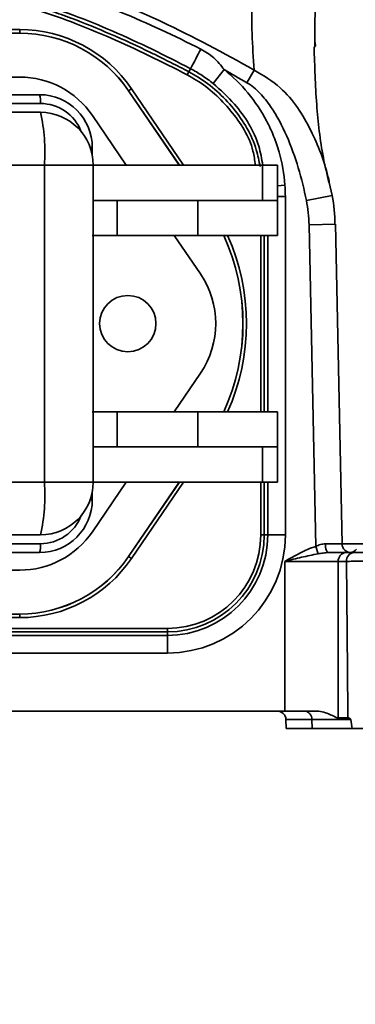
# Model space of a CAD drawing. Header units: millimetres. Extents: x 0 to 297, y 0 to 209.
# Tile 7 of 42: x 85.05 to 86.95, y 45.36 to 50.95. Entities that reach past the tile are written whole.
import ezdxf

# ---------------------------------------------------------------- set-up
doc = ezdxf.new("R2010")
doc.units = ezdxf.units.MM
doc.layers.add('图层0', color=7, linetype='Continuous')
doc.styles.add('SLDTEXTSTYLE1', font='TXT', dxfattribs={"width": 0.7, "bigfont": 'bigfont'})
doc.styles.add('SLDTEXTSTYLE2', font='TXT', dxfattribs={"width": 0.7})
doc.dimstyles.new('SLDDIMSTYLE0', dxfattribs={"dimtxt": 4.5, "dimasz": 3, "dimexe": 0, "dimexo": 0.0625, "dimgap": 1.125, "dimtad": 2, "dimlfac": 10, "dimrnd": 1e-09, "dimzin": 12, "dimdsep": 46, "dimtxsty": 'SLDTEXTSTYLE2', "dimsah": 1, "dimcen": 0.09, "dimadec": 0, "dimazin": 3, "dimtfac": 1, "dimtofl": 0, "dimtmove": 0, "dimatfit": 3, "dimfxl": 0, "dimfrac": 2, "dimtolj": 1, "dimtzin": 12, "dimarcsym": 0})
doc.dimstyles.new('SLDDIMSTYLE12', dxfattribs={"dimtxt": 4.5, "dimasz": 3, "dimexe": 0, "dimexo": 0.0625, "dimgap": 1.125, "dimtad": 0, "dimtih": 1, "dimtoh": 1, "dimlfac": 2.5, "dimrnd": 1e-09, "dimzin": 12, "dimdsep": 46, "dimtxsty": 'SLDTEXTSTYLE2', "dimblk1": 'NONE', "dimblk2": 'NONE', "dimsah": 1, "dimcen": 0, "dimadec": 0, "dimazin": 3, "dimtfac": 1, "dimtmove": 0, "dimatfit": 3, "dimldrblk": 'NONE', "dimfxl": 0, "dimfrac": 2, "dimtolj": 1, "dimtzin": 12, "dimarcsym": 0})
doc.dimstyles.new('SLDDIMSTYLE7', dxfattribs={"dimtxt": 3.5, "dimasz": 3, "dimexe": 0, "dimexo": 0.0625, "dimgap": 0.875, "dimtad": 0, "dimtih": 1, "dimtoh": 1, "dimlfac": 3, "dimrnd": 1e-09, "dimzin": 12, "dimdsep": 46, "dimtxsty": 'SLDTEXTSTYLE2', "dimblk1": 'NONE', "dimblk2": 'NONE', "dimsah": 1, "dimcen": 0, "dimadec": 0, "dimazin": 3, "dimtol": 1, "dimtp": 0.03, "dimtm": -0.01, "dimtfac": 1, "dimtmove": 0, "dimatfit": 3, "dimldrblk": 'NONE', "dimfxl": 0, "dimfrac": 2, "dimtolj": 1, "dimarcsym": 0})
doc.dimstyles.new('SLDDIMSTYLE8', dxfattribs={"dimtxt": 3.5, "dimasz": 3, "dimexe": 0, "dimexo": 0.0625, "dimgap": 0.875, "dimtad": 0, "dimtih": 1, "dimtoh": 1, "dimlfac": 3, "dimrnd": 1e-09, "dimzin": 12, "dimdsep": 46, "dimtxsty": 'SLDTEXTSTYLE2', "dimblk1": 'NONE', "dimblk2": 'NONE', "dimsah": 1, "dimcen": 0, "dimadec": 0, "dimazin": 3, "dimtfac": 1, "dimtmove": 0, "dimatfit": 3, "dimldrblk": 'NONE', "dimfxl": 0, "dimfrac": 2, "dimtolj": 1, "dimtzin": 12, "dimarcsym": 0})

# ---------------------------------------------------------------- blocks, each defined once
blk = doc.blocks.new('_D_3')
at = {"layer": '图层0'}
for p, q in [((76.3607, 45.9262), (76.3607, 38.5164)), ((91.9607, 45.9262), (91.9607, 38.5164)), ((76.3607, 39.5164), (91.9607, 39.5164))]:
    blk.add_line(p, q, dxfattribs=at)
for points in [[(76.3607, 39.5164), (79.3607, 39.0664), (79.3607, 39.9664)], [(91.9607, 39.5164), (88.9607, 39.9664), (88.9607, 39.0664)]]:
    blk.add_solid(points, dxfattribs=at)
at = {"layer": '图层0', "char_height": 4.5, "attachment_point": 1, "style": 'SLDTEXTSTYLE2'}
for s, insert in [('%%c', (77.7447, 45.3172)), ('156', (82.7204, 45.3172))]:
    blk.add_mtext(s, dxfattribs=dict(at, insert=insert))
blk = doc.blocks.new('SW_SYMBOL_HOLE_DEPTH')
at = {"layer": '图层0', "color": 0}
for p, q in [((0, 875), (800, 875)), ((400, 875), (400, 75)), ((100, 555), (400, 75)), ((700, 555), (400, 75))]:
    blk.add_line(p, q, dxfattribs=at)
blk = doc.blocks.new('_D_22')
at = {"layer": '图层0'}
blk.add_line((190.5215, 127.2005), (169.468, 127.2005), dxfattribs=at)
at = {"layer": '图层0', "xscale": 0.004072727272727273, "yscale": 0.004072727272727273, "zscale": 0.004072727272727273}
blk.add_blockref('SW_SYMBOL_HOLE_DEPTH', (183.2309, 127.4868), dxfattribs=at)
at = {"layer": '图层0', "attachment_point": 1, "style": 'SLDTEXTSTYLE2'}
for s, insert, char_height in [('0.03', (178.5754, 132.3522), 2), ('+', (177.4115, 132.3522), 2), ('%%c', (169.468, 131.7122), 3.5), ('6', (186.8972, 131.7122), 3.5), ('4', (173.3379, 131.7122), 3.5), ('0.01', (178.5754, 130.0244), 2), ('+', (177.4115, 130.0244), 2)]:
    blk.add_mtext(s, dxfattribs=dict(at, insert=insert, char_height=char_height))
blk = doc.blocks.new('_None')
blk = doc.blocks.new('_D_23')
at = {"layer": '图层0'}
blk.add_line((232.3169, 127.5517), (258.1424, 127.5517), dxfattribs=at)
at = {"layer": '图层0', "char_height": 3.5, "attachment_point": 1}
for s, insert, style in [('贯穿', (249.9271, 131.0612), 'SLDTEXTSTYLE1'), ('%%c', (237.978, 131.0612), 'SLDTEXTSTYLE2'), ('6-', (233.9044, 131.0612), 'SLDTEXTSTYLE2'), ('6.6', (241.848, 131.0612), 'SLDTEXTSTYLE2'), ('圆周均布', (237.8762, 126.9876), 'SLDTEXTSTYLE1')]:
    blk.add_mtext(s, dxfattribs=dict(at, insert=insert, style=style))
blk = doc.blocks.new('_D_27')
at = {"layer": '图层0'}
blk.add_line((167.7304, 95.5827), (145.4547, 95.5827), dxfattribs=at)
at = {"layer": '图层0', "char_height": 4.5, "attachment_point": 1, "style": 'SLDTEXTSTYLE2'}
for s, insert in [('%%c', (155.9297, 101.3835)), ('PCD', (145.4547, 101.3835)), ('50', (160.9054, 101.3835))]:
    blk.add_mtext(s, dxfattribs=dict(at, insert=insert))

msp = doc.modelspace()

# ---------------------------------------------------------------- linework, layer by layer
at = {"color": 7, "linetype": 'Continuous', "lineweight": 35}
for p, q in [((83.274819, 50.895635), (85.046557, 50.895635)), ((85.046557, 50.895635), (85.046557, 50.875642)), ((85.046557, 50.875642), (83.274819, 50.875642)), ((83.274819, 50.875366), (85.046557, 50.875366)), ((85.046557, 50.875366), (85.046557, 50.875642)), ((86.726836, 50.8013), (86.726033, 50.821911)), ((86.017308, 50.673711), (86.008032, 50.65606)), ((86.207797, 50.668522), (86.14568, 50.590198)), ((86.378998, 50.665776), (86.337401, 50.594348)), ((85.046557, 50.626152), (84.316886, 50.626152)), ((85.998732, 50.638362), (86.008032, 50.65606)), ((85.66542, 50.548444), (85.665647, 50.5486)), ((85.66542, 50.548444), (85.953579, 50.126152)), ((85.682162, 50.559869), (85.665647, 50.5486)), ((84.316886, 50.526152), (85.1601, 50.526152)), ((83.369531, 50.426152), (85.164202, 50.426152)), ((85.651872, 50.126152), (85.459565, 50.407975)), ((85.45936, 50.179835), (85.45936, 50.226152)), ((85.18727, 50.126152), (83.392599, 50.126152)), ((85.18727, 48.326152), (85.18727, 50.126152)), ((85.464202, 48.326152), (85.464202, 50.126152)), ((85.464202, 50.126152), (86.42704, 50.126152)), ((86.42704, 50.126152), (86.42704, 49.926152)), ((86.42704, 50.126152), (86.510688, 50.126152)), ((86.510688, 49.926152), (86.510688, 50.126152)), ((86.805985, 50.027553), (86.822433, 49.953558)), ((86.556147, 49.947596), (86.556147, 48.026152)), ((86.822433, 49.953558), (86.675714, 49.924652)), ((85.464202, 49.926152), (86.42704, 49.926152)), ((85.600588, 49.926152), (85.600588, 49.726152)), ((86.059084, 49.926152), (86.059084, 49.726152)), ((86.42704, 49.926152), (86.510688, 49.926152)), ((86.510688, 49.726152), (86.510688, 49.926152)), ((86.878454, 47.975174), (86.840813, 49.790234)), ((85.600588, 49.726152), (85.45936, 49.726152)), ((85.600588, 49.726152), (86.059084, 49.726152)), ((86.073696, 49.507975), (85.924819, 49.726152)), ((86.059084, 49.726152), (86.510688, 49.726152)), ((85.924819, 48.726152), (86.073696, 48.944329)), ((85.45936, 48.726152), (85.600588, 48.726152)), ((85.600588, 48.726152), (85.600588, 48.526152)), ((85.600588, 48.726152), (86.059084, 48.726152)), ((86.059084, 48.526152), (86.059084, 48.726152)), ((86.059084, 48.726152), (86.510688, 48.726152)), ((86.510688, 48.526152), (86.510688, 48.726152)), ((85.464202, 48.526152), (86.42704, 48.526152)), ((86.42704, 48.326152), (86.42704, 48.526152)), ((86.42704, 48.526152), (86.510688, 48.526152)), ((86.510688, 48.326152), (86.510688, 48.526152)), ((83.392599, 48.326152), (85.18727, 48.326152)), ((85.459565, 48.044329), (85.651872, 48.326152)), ((85.464202, 48.326152), (86.42704, 48.326152)), ((85.953579, 48.326152), (85.66542, 47.90386)), ((86.42704, 48.326152), (86.510688, 48.326152)), ((85.45936, 48.226152), (85.45936, 48.272469)), ((85.164202, 48.026152), (83.369531, 48.026152)), ((86.416205, 48.026152), (86.436198, 48.026152)), ((86.456182, 48.026152), (86.436198, 48.026152)), ((86.456182, 48.026152), (86.556147, 48.026152)), ((85.1601, 47.926152), (84.316886, 47.926152)), ((86.74198, 47.918655), (86.728708, 47.961158)), ((86.801619, 47.926152), (86.900078, 47.926152)), ((86.900078, 47.926152), (86.946676, 47.926152)), ((85.66542, 47.90386), (85.665647, 47.903704)), ((85.665647, 47.903704), (85.682162, 47.892435)), ((86.553668, 47.026152), (86.553668, 47.876152)), ((86.856777, 47.876152), (86.553668, 47.876152)), ((86.856777, 47.876152), (86.856777, 46.987446)), ((86.903375, 47.876152), (86.856777, 47.876152)), ((84.316886, 47.826152), (85.046557, 47.826152)), ((85.046557, 47.576937), (83.274819, 47.576937)), ((83.274819, 47.576662), (85.046557, 47.576662)), ((85.046557, 47.556669), (83.274819, 47.556669)), ((85.046557, 47.576937), (85.046557, 47.576662)), ((85.046557, 47.576662), (85.046557, 47.556669)), ((82.435688, 47.495635), (85.885688, 47.495635)), ((85.885688, 47.475642), (82.435688, 47.475642)), ((85.885688, 47.495635), (85.885688, 47.475642)), ((85.885688, 47.455658), (85.885688, 47.475642)), ((82.435688, 47.455658), (85.885688, 47.455658)), ((85.885688, 47.455658), (85.885688, 47.355693)), ((85.885688, 47.355693), (82.435688, 47.355693)), ((81.767708, 47.026152), (86.553668, 47.026152)), ((86.72554, 47.026152), (86.553668, 47.026152)), ((86.559344, 46.977461), (86.560688, 46.926152)), ((86.706896, 46.977461), (86.70806, 46.926152)), ((86.927289, 46.977461), (86.706896, 46.977461)), ((86.856777, 46.987446), (86.911171, 46.987446)), ((86.70806, 46.926152), (86.560688, 46.926152)), ((86.935347, 46.926152), (86.70806, 46.926152))]:
    msp.add_line(p, q, dxfattribs=at)
at = {"color": 8, "linetype": 'Continuous', "lineweight": 35}
for p, q in [((85.953912, 50.126152), (85.665647, 50.5486)), ((85.682162, 50.559869), (85.978116, 50.126152)), ((85.163945, 50.476152), (84.316886, 50.476152)), ((85.447045, 50.226152), (85.45936, 50.226152)), ((85.464202, 50.126152), (85.18727, 50.126152)), ((86.510688, 50.009483), (86.553874, 50.01252)), ((86.840814, 49.790234), (86.690846, 49.787124)), ((86.416205, 48.726152), (86.416205, 49.726152)), ((86.436198, 49.726152), (86.436198, 48.726152)), ((86.456182, 48.726152), (86.456182, 49.726152)), ((85.464202, 48.326152), (85.18727, 48.326152)), ((85.665647, 47.903704), (85.953912, 48.326152)), ((85.978116, 48.326152), (85.682162, 47.892435)), ((86.416205, 48.026152), (86.416205, 48.326152)), ((86.436198, 48.326152), (86.436198, 48.026152)), ((86.456182, 48.026152), (86.456182, 48.326152)), ((85.447045, 48.226152), (85.45936, 48.226152)), ((84.316886, 47.976152), (85.163945, 47.976152)), ((86.869377, 47.975279), (87.160688, 47.975279)), ((86.706896, 46.977461), (86.559344, 46.977461))]:
    msp.add_line(p, q, dxfattribs=at)
at = {"color": 8, "linetype": 'Continuous', "lineweight": 35, "flags": 128}
msp.add_lwpolyline([(86.510688, 49.947596), (86.518484, 49.947596), (86.536959, 49.947596), (86.556147, 49.947596)], dxfattribs=at)
at = {"color": 7, "linetype": 'Continuous', "lineweight": 35, "flags": 128}
for points in [[(86.728708, 47.961158), (86.721146, 48.325872), (86.690846, 49.787124)], [(86.801619, 47.926152), (86.798066, 47.927103), (86.794649, 47.929922), (86.791496, 47.9345), (86.78873, 47.940663), (86.786453, 47.948177), (86.784754, 47.956755), (86.783697, 47.966072), (86.783321, 47.975772)], [(86.911171, 46.987446), (86.910832, 47.026152), (86.906932, 47.470695), (86.903375, 47.876152)]]:
    msp.add_lwpolyline(points, dxfattribs=at)
at = {"color": 7, "linetype": 'Continuous', "lineweight": 35}
msp.add_circle((85.660688, 49.226152), 0.16, dxfattribs=at)
for centre, radius, start, end in [((85.046557, 50.126152), 0.769483, 34.308377, 90), ((85.046557, 50.126152), 0.74949, 34.308377, 90), ((85.046557, 50.126152), 0.749214, 34.308377, 90), ((71.338599, 58.489521), 16.629835, 331.9665322, 332.399222), ((85.046557, 50.126152), 0.5, 34.308377, 90), ((84.998498, 50.488578), 0.165912, 355.704783, 13.089233), ((85.159655, 50.226595), 0.299557, 359.915183, 89.914931), ((85.164202, 50.126152), 0.3, 0, 90), ((84.194591, 50.200708), 0.995475, 355.704783, 13.089233), ((85.115904, 49.226152), 1.199214, 335.358477, 24.641523), ((85.115904, 49.226152), 1.19949, 335.364515, 24.635485), ((85.660688, 49.226152), 0.5, 325.691623, 34.308377), ((85.164202, 48.326152), 0.3, 270, 0), ((84.194591, 48.251595), 0.995475, 346.910767, 4.295217), ((85.159655, 48.225708), 0.299557, 270.085069, 0.084817), ((85.046557, 48.326152), 0.5, 270, 325.691623), ((84.998498, 47.963726), 0.165912, 346.910767, 4.295217), ((85.885688, 48.026152), 0.670459, 270, 0), ((85.885688, 48.026152), 0.570494, 270, 0), ((85.885688, 48.026152), 0.55051, 270, 0), ((85.885688, 48.026152), 0.530517, 270, 0), ((86.92844, 47.976152), 0.05, 181.586854, 269.977287), ((86.903686, 47.879277), 0.047014, 94.40195, 183.811261), ((86.950285, 47.879277), 0.047014, 94.40195, 183.811261), ((86.920688, 47.976152), 0.05, 274.446279, 323.130102), ((85.046557, 48.326152), 0.749214, 270, 325.691623), ((85.046557, 48.326152), 0.74949, 270, 325.691623), ((85.046557, 48.326152), 0.769483, 270, 325.691623), ((86.509362, 46.976152), 0.05, 1.5, 90), ((86.660128, 46.97947), 0.046811, 357.539807, 85.734381)]:
    msp.add_arc(centre, radius, start, end, dxfattribs=at)
at = {"color": 8, "linetype": 'Continuous', "lineweight": 35}
for centre, radius, start, end in [((85.163746, 50.226868), 0.249284, 20.915424, 89.95444), ((85.115904, 49.226152), 1.219483, 335.794551, 24.205449), ((85.163671, 48.225544), 0.249392, 270.062776, 339.06736)]:
    msp.add_arc(centre, radius, start, end, dxfattribs=at)
at = {"color": 7, "linetype": 'Continuous', "lineweight": 35}
for points, knots in [([(86.378998, 50.665776), (86.367652, 50.803123), (86.363429, 50.941443), (86.366955, 51.220057), (86.374711, 51.36035), (86.400869, 51.642807), (86.419333, 51.785303), (86.465965, 52.069381), (86.494105, 52.211167), (86.560424, 52.493642), (86.598577, 52.634589), (86.665355, 52.843154), (86.689203, 52.912122), (86.741117, 53.048283), (86.769159, 53.115554), (86.816083, 53.213893), (86.832511, 53.246161), (86.867519, 53.309221), (86.886147, 53.340108), (86.926223, 53.399034), (86.947638, 53.427112), (86.994973, 53.478574), (87.021188, 53.502232), (87.06485, 53.52957), (87.080313, 53.537383), (87.112223, 53.548999), (87.128704, 53.552857), (87.162895, 53.555974), (87.180326, 53.555147), (87.214669, 53.549008), (87.231914, 53.543631), (87.281617, 53.522445), (87.31289, 53.501491), (87.370874, 53.453754), (87.3978, 53.426907), (87.449352, 53.369813), (87.473825, 53.339646), (87.520571, 53.278134), (87.542961, 53.246624), (87.608211, 53.150592), (87.649199, 53.0846), (87.72868, 52.950525), (87.767122, 52.882404), (87.842529, 52.744803), (87.879389, 52.675475), (87.987861, 52.467481), (88.057675, 52.328369), (88.194672, 52.050257), (88.261802, 51.911236), (88.39401, 51.633642), (88.459075, 51.495065), (88.587006, 51.218449), (88.649871, 51.080411), (88.77263, 50.804763), (88.832535, 50.667158), (88.947797, 50.392024), (89.002404, 50.256299), (89.052627, 50.122466)], [0, 0, 0, 0, 0.0625, 0.0625, 0.125, 0.125, 0.1875, 0.1875, 0.25, 0.25, 0.3125, 0.3125, 0.34375, 0.34375, 0.375, 0.375, 0.390625, 0.390625, 0.40625, 0.40625, 0.421875, 0.421875, 0.4375, 0.4375, 0.4453125, 0.4453125, 0.453125, 0.453125, 0.4609375, 0.4609375, 0.46875, 0.46875, 0.484375, 0.484375, 0.5, 0.5, 0.515625, 0.515625, 0.53125, 0.53125, 0.5625, 0.5625, 0.59375, 0.59375, 0.625, 0.625, 0.6875, 0.6875, 0.75, 0.75, 0.8125, 0.8125, 0.875, 0.875, 0.9375, 0.9375, 1, 1, 1, 1]), ([(81.942378, 50.665776), (82.113415, 50.762389), (82.28665, 50.853939), (82.639858, 51.021526), (82.819823, 51.097582), (83.097238, 51.194468), (83.190962, 51.223879), (83.381421, 51.275769), (83.477121, 51.297951), (83.765492, 51.35197), (83.959563, 51.371197), (84.204719, 51.371596), (84.253878, 51.370502), (84.352454, 51.36594), (84.401845, 51.362465), (84.548886, 51.348657), (84.645916, 51.33492), (84.934304, 51.281436), (85.122962, 51.229421), (85.40181, 51.132596), (85.493989, 51.097206), (85.675945, 51.021654), (85.765924, 50.981421), (86.033163, 50.854792), (86.207353, 50.762733), (86.378998, 50.665776)], [0, 0, 0, 0, 0.125, 0.125, 0.25, 0.25, 0.3125, 0.3125, 0.375, 0.375, 0.5, 0.5, 0.53125, 0.53125, 0.5625, 0.5625, 0.625, 0.625, 0.75, 0.75, 0.8125, 0.8125, 0.875, 0.875, 1, 1, 1, 1]), ([(82.245481, 50.784776), (82.394959, 50.860307), (82.546457, 50.930909), (82.853951, 51.058915), (83.010137, 51.116115), (83.24939, 51.188033), (83.32995, 51.209747), (83.492964, 51.247891), (83.575678, 51.264295), (83.824297, 51.303747), (83.991131, 51.31772), (84.243219, 51.317865), (84.327473, 51.314358), (84.495305, 51.300783), (84.578564, 51.290752), (84.825936, 51.251646), (84.987813, 51.21318), (85.227195, 51.141475), (85.306415, 51.115227), (85.463794, 51.058412), (85.542025, 51.027802), (85.77424, 50.931222), (85.926181, 50.860459), (86.075913, 50.784785)], [0, 0, 0, 0, 0.125, 0.125, 0.25, 0.25, 0.3125, 0.3125, 0.375, 0.375, 0.5, 0.5, 0.5625, 0.5625, 0.625, 0.625, 0.75, 0.75, 0.8125, 0.8125, 0.875, 0.875, 1, 1, 1, 1]), ([(86.017308, 50.673711), (85.872896, 50.749613), (85.726031, 50.821086), (85.501447, 50.918537), (85.425721, 50.949437), (85.273329, 51.006956), (85.196595, 51.033611), (84.964565, 51.106433), (84.80745, 51.145481), (84.567037, 51.185515), (84.486054, 51.195802), (84.322632, 51.209643), (84.240559, 51.21315), (83.995055, 51.212974), (83.832688, 51.198713), (83.590897, 51.158228), (83.510486, 51.141474), (83.352237, 51.102662), (83.274123, 51.080587), (83.042375, 51.007512), (82.891353, 50.949615), (82.594328, 50.820576), (82.448472, 50.749598), (82.304058, 50.6737)], [0, 0, 0, 0, 0.125, 0.125, 0.1875, 0.1875, 0.25, 0.25, 0.375, 0.375, 0.4375, 0.4375, 0.5, 0.5, 0.625, 0.625, 0.6875, 0.6875, 0.75, 0.75, 0.875, 0.875, 1, 1, 1, 1]), ([(82.313329, 50.656047), (82.348359, 50.674454), (82.382872, 50.692257), (82.418994, 50.710529), (82.421117, 50.711601), (82.424298, 50.713207), (82.425358, 50.713741), (82.427477, 50.714809), (82.428501, 50.715325), (82.43467, 50.718429), (82.439599, 50.720903), (82.454369, 50.728293), (82.46419, 50.733179), (82.493582, 50.747712), (82.513079, 50.757236), (82.610072, 50.804035), (82.6861, 50.838842), (82.835021, 50.903192), (82.907914, 50.932735), (82.981469, 50.960486), (82.983697, 50.961325), (82.987036, 50.962578), (82.988103, 50.962979), (82.990629, 50.963925), (82.991892, 50.964397), (82.998204, 50.966755), (83.003249, 50.96863), (83.018372, 50.974218), (83.028438, 50.977895), (83.058581, 50.988787), (83.078609, 50.995858), (83.138487, 51.016504), (83.178132, 51.02951), (83.296249, 51.066254), (83.373901, 51.087717), (83.488739, 51.115364), (83.526745, 51.123822), (83.566836, 51.132003), (83.569081, 51.132458), (83.574114, 51.133474), (83.576631, 51.133978), (83.584178, 51.135482), (83.589208, 51.136471), (83.604293, 51.139401), (83.614344, 51.141303), (83.644478, 51.146854), (83.664543, 51.15035), (83.844906, 51.179957), (84.003658, 51.193114), (84.180485, 51.19311), (84.200342, 51.192901), (84.23994, 51.192068), (84.259766, 51.191443), (84.319321, 51.188945), (84.359129, 51.186447), (84.478867, 51.176455), (84.559111, 51.166464), (84.659939, 51.149814), (84.680131, 51.146275), (84.710458, 51.140656), (84.720573, 51.138731), (84.735756, 51.135765), (84.740819, 51.134763), (84.748415, 51.133241), (84.750948, 51.132731), (84.754747, 51.13196), (84.756014, 51.131702), (84.758547, 51.131185), (84.759868, 51.130915), (84.798624, 51.122957), (84.836478, 51.114487), (84.950859, 51.086821), (85.028205, 51.065366), (85.145862, 51.028667), (85.185354, 51.015681), (85.245002, 50.995074), (85.264953, 50.988016), (85.294981, 50.977148), (85.305008, 50.973478), (85.320073, 50.967903), (85.325099, 50.966033), (85.332645, 50.96321), (85.335161, 50.962266), (85.338937, 50.960846), (85.340298, 50.960333), (85.342519, 50.959496), (85.34363, 50.959076), (85.415854, 50.931774), (85.488529, 50.902277), (85.637002, 50.838053), (85.712799, 50.803326), (85.809497, 50.756649), (85.828935, 50.74715), (85.858237, 50.732657), (85.868029, 50.727785), (85.882753, 50.720415), (85.887667, 50.717949), (85.893818, 50.714853), (85.895048, 50.714233), (85.896894, 50.713302), (85.89751, 50.712992), (85.898741, 50.71237), (85.89941, 50.712033), (85.902016, 50.710717), (85.904103, 50.709663), (85.939612, 50.691691), (85.973559, 50.674176), (86.008032, 50.65606)], [0, 0, 0, 0, 0.03125, 0.03125, 0.03320312, 0.03320312, 0.03417969, 0.03417969, 0.03515625, 0.03515625, 0.0390625, 0.0390625, 0.046875, 0.046875, 0.0625, 0.0625, 0.125, 0.125, 0.1875, 0.1875, 0.18945312, 0.18945312, 0.19042969, 0.19042969, 0.19140625, 0.19140625, 0.1953125, 0.1953125, 0.203125, 0.203125, 0.21875, 0.21875, 0.25, 0.25, 0.3125, 0.3125, 0.34375, 0.34375, 0.34570312, 0.34570312, 0.34765625, 0.34765625, 0.3515625, 0.3515625, 0.359375, 0.359375, 0.375, 0.375, 0.5, 0.5, 0.515625, 0.515625, 0.53125, 0.53125, 0.5625, 0.5625, 0.625, 0.625, 0.640625, 0.640625, 0.6484375, 0.6484375, 0.65234375, 0.65234375, 0.65429688, 0.65429688, 0.65527344, 0.65527344, 0.65625, 0.65625, 0.6875, 0.6875, 0.75, 0.75, 0.78125, 0.78125, 0.796875, 0.796875, 0.8046875, 0.8046875, 0.80859375, 0.80859375, 0.81054688, 0.81054688, 0.81152344, 0.81152344, 0.8125, 0.8125, 0.875, 0.875, 0.9375, 0.9375, 0.953125, 0.953125, 0.9609375, 0.9609375, 0.96484375, 0.96484375, 0.96582031, 0.96582031, 0.96630859, 0.96630859, 0.96679688, 0.96679688, 0.96875, 0.96875, 1, 1, 1, 1]), ([(85.998732, 50.638362), (85.855517, 50.713624), (85.71056, 50.784152), (85.415863, 50.912208), (85.266092, 50.969655), (85.036393, 51.042119), (84.95899, 51.064001), (84.802229, 51.102449), (84.72266, 51.119028), (84.481868, 51.159267), (84.321379, 51.173107), (84.000485, 51.173127), (83.840079, 51.159331), (83.639621, 51.125877), (83.599519, 51.118368), (83.520039, 51.101922), (83.480568, 51.092974), (83.362895, 51.064131), (83.285432, 51.042245), (83.055568, 50.969763), (82.905713, 50.9123), (82.610884, 50.784196), (82.465884, 50.713627), (82.32263, 50.638348)], [0, 0, 0, 0, 0.125, 0.125, 0.25, 0.25, 0.3125, 0.3125, 0.375, 0.375, 0.5, 0.5, 0.625, 0.625, 0.65625, 0.65625, 0.6875, 0.6875, 0.75, 0.75, 0.875, 0.875, 1, 1, 1, 1]), ([(86.075913, 50.784785), (86.102577, 50.771332), (86.126809, 50.754669), (86.170903, 50.715508), (86.190676, 50.692937), (86.207797, 50.668522)], [0, 0, 0, 0, 0.5, 0.5, 1, 1, 1, 1]), ([(86.803616, 50.027027), (86.792511, 50.074261), (86.758496, 50.218941), (86.729647, 50.475385), (86.722853, 50.688206), (86.719367, 50.797387)], [0, 0, 0, 0, 0.19097443, 0.58495628, 1, 1, 1, 1]), ([(86.14568, 50.590198), (86.12563, 50.606099), (86.104831, 50.621044), (86.061995, 50.648894), (86.039964, 50.661811), (86.017308, 50.673711)], [0, 0, 0, 0, 0.5, 0.5, 1, 1, 1, 1]), ([(86.207797, 50.668522), (86.257146, 50.629384), (86.302468, 50.585274), (86.384578, 50.486516), (86.419818, 50.433734), (86.464245, 50.349717), (86.477641, 50.320894), (86.501511, 50.26156), (86.511954, 50.231127), (86.538229, 50.139237), (86.549369, 50.076596), (86.553874, 50.01252)], [0, 0, 0, 0, 0.25, 0.25, 0.5, 0.5, 0.625, 0.625, 0.75, 0.75, 1, 1, 1, 1]), ([(86.675714, 49.924652), (86.663313, 49.987599), (86.647949, 50.049663), (86.611027, 50.171946), (86.589431, 50.232363), (86.538032, 50.349819), (86.508652, 50.406465), (86.454271, 50.485598), (86.434184, 50.511167), (86.38982, 50.557204), (86.365572, 50.577942), (86.337401, 50.594348)], [0, 0, 0, 0, 0.25, 0.25, 0.5, 0.5, 0.75, 0.75, 0.875, 0.875, 1, 1, 1, 1]), ([(86.728708, 47.961158), (86.737708, 47.96485), (86.746753, 47.968522), (86.764951, 47.973994), (86.774222, 47.975835), (86.783321, 47.975772)], [0, 0, 0, 0, 0.5, 0.5, 1, 1, 1, 1]), ([(86.728708, 47.961158), (86.697403, 47.951383), (86.667784, 47.938133), (86.609981, 47.908674), (86.581755, 47.892368), (86.553668, 47.876152)], [0, 0, 0, 0, 0.5, 0.5, 1, 1, 1, 1]), ([(86.74198, 47.918655), (86.710875, 47.913431), (86.679808, 47.906535), (86.616934, 47.891829), (86.585277, 47.883973), (86.553668, 47.876152)], [0, 0, 0, 0, 0.5, 0.5, 1, 1, 1, 1]), ([(86.801619, 47.926152), (86.791347, 47.926152), (86.781341, 47.924934), (86.7615, 47.922031), (86.751696, 47.920287), (86.74198, 47.918655)], [0, 0, 0, 0, 0.5, 0.5, 1, 1, 1, 1]), ([(86.879994, 47.926152), (86.891503, 47.926152), (86.918142, 47.926152), (86.927813, 47.926152), (86.928348, 47.926152), (86.928421, 47.926152)], [0, 0, 0, 0, 0.39655515, 0.91787925, 1, 1, 1, 1]), ([(86.946676, 47.926152), (86.955942, 47.926152), (86.966538, 47.926152), (86.990276, 47.926152), (87.003531, 47.926152), (87.03222, 47.926152), (87.047441, 47.926152), (87.079594, 47.926152), (87.096714, 47.926152), (87.131688, 47.926152), (87.149516, 47.926152), (87.185846, 47.926152), (87.204506, 47.926152), (87.241107, 47.926152), (87.259184, 47.926152), (87.294891, 47.926152), (87.31253, 47.926152), (87.329435, 47.926152)], [0, 0, 0, 0, 0.125, 0.125, 0.25, 0.25, 0.375, 0.375, 0.5, 0.5, 0.625, 0.625, 0.75, 0.75, 0.875, 0.875, 1, 1, 1, 1]), ([(87.34992, 47.877025), (87.330197, 47.877019), (87.309619, 47.877009), (87.267962, 47.876978), (87.246872, 47.876958), (87.204173, 47.87691), (87.182403, 47.876881), (87.140018, 47.876816), (87.11922, 47.87678), (87.078418, 47.8767), (87.058444, 47.876656), (87.020933, 47.876565), (87.003174, 47.876517), (86.969705, 47.876417), (86.95424, 47.876364), (86.926546, 47.876259), (86.914185, 47.876206), (86.903375, 47.876152)], [0, 0, 0, 0, 0.125, 0.125, 0.25, 0.25, 0.375, 0.375, 0.5, 0.5, 0.625, 0.625, 0.75, 0.75, 0.875, 0.875, 1, 1, 1, 1]), ([(86.72554, 47.026152), (86.739584, 47.026152), (86.752757, 47.024235), (86.777694, 47.018509), (86.789495, 47.014619), (86.811277, 47.006032), (86.821327, 47.001255), (86.840036, 46.992198), (86.848707, 46.987446), (86.856777, 46.987446)], [0, 0, 0, 0, 0.25, 0.25, 0.5, 0.5, 0.75, 0.75, 1, 1, 1, 1]), ([(86.911171, 46.987446), (86.913928, 46.987446), (86.916767, 46.986946), (86.921109, 46.985021), (86.922571, 46.984181), (86.92532, 46.981742), (86.926798, 46.980125), (86.927289, 46.977461)], [0, 0, 0, 0, 0.5, 0.5, 0.75, 0.75, 1, 1, 1, 1]), ([(87.169254, 46.926152), (87.146094, 46.926152), (87.123626, 46.926152), (87.08002, 46.926152), (87.058659, 46.926152), (87.018628, 46.926152), (86.999975, 46.926152), (86.965374, 46.926152), (86.949408, 46.926152), (86.935347, 46.926152)], [0, 0, 0, 0, 0.25, 0.25, 0.5, 0.5, 0.75, 0.75, 1, 1, 1, 1])]:
    msp.add_open_spline(points, degree=3, knots=knots, dxfattribs=at)
at = {"color": 8, "linetype": 'Continuous', "lineweight": 35}
for points, knots in [([(88.38087, 49.865933), (88.345414, 50.007399), (88.262146, 50.339623), (88.114265, 50.871631), (87.94413, 51.460661), (87.769355, 52.055828), (87.612575, 52.561958), (87.472728, 52.973363), (87.370875, 53.232423), (87.278483, 53.39668), (87.217754, 53.456425), (87.182567, 53.469852), (87.156777, 53.470994), (87.134753, 53.463656), (87.104369, 53.442243), (87.050635, 53.374685), (86.997387, 53.241097), (86.91589, 52.961566), (86.812777, 52.402236), (86.725813, 51.641121), (86.724549, 51.053883), (86.723996, 50.796954)], [0, 0, 0, 0, 0.06718275, 0.15777387, 0.24839419, 0.34050229, 0.43259834, 0.48244864, 0.53260358, 0.55569041, 0.56628465, 0.57118788, 0.57390168, 0.57933517, 0.58277384, 0.59254508, 0.62071251, 0.64914313, 0.72707095, 0.88058788, 1, 1, 1, 1]), ([(86.378998, 50.665776), (86.430695, 50.634851), (86.569148, 50.552029), (86.706032, 50.330379), (86.781484, 50.141092), (86.803524, 50.038959), (86.805985, 50.027553)], [0, 0, 0, 0, 0.22479549, 0.60203901, 0.95555572, 1, 1, 1, 1]), ([(86.385794, 50.126152), (86.382185, 50.152969), (86.366882, 50.266693), (86.25277, 50.443065), (86.109423, 50.576986), (86.015849, 50.628871), (85.998732, 50.638362)], [0, 0, 0, 0, 0.12184773, 0.51672058, 0.91159491, 1, 1, 1, 1]), ([(86.008032, 50.65606), (86.008034, 50.656059), (86.025783, 50.646738), (86.121009, 50.592188), (86.270847, 50.456577), (86.38279, 50.269601), (86.406545, 50.149791), (86.412841, 50.118035)], [0, 0, 0, 0, 0.00000844, 0.08661531, 0.47353867, 0.86046077, 1, 1, 1, 1]), ([(86.428036, 50.126152), (86.421617, 50.162149), (86.399041, 50.288743), (86.29711, 50.452452), (86.187488, 50.552169), (86.14568, 50.590198)], [0, 0, 0, 0, 0.19730256, 0.69386757, 1, 1, 1, 1]), ([(86.783321, 47.975772), (86.798459, 47.975668), (86.828735, 47.975459), (86.860426, 47.97524), (86.877618, 47.975121), (86.876674, 47.975128), (86.87634, 47.97513)], [0, 0, 0, 0, 0.28205043, 0.56408715, 0.84606755, 1, 1, 1, 1])]:
    msp.add_open_spline(points, degree=3, knots=knots, dxfattribs=at)
at = {"color": 7, "linetype": 'Continuous', "lineweight": 35}
for points in [[(86.337401, 50.594348), (86.294365, 50.61941), (86.251171, 50.644149), (86.207797, 50.668522)], [(86.553874, 50.01252), (86.555394, 49.990905), (86.556147, 49.969264), (86.556147, 49.947596)], [(86.822433, 49.953558), (86.832537, 49.899567), (86.837729, 49.845119), (86.837451, 49.790165)], [(86.690846, 49.787124), (86.689886, 49.833416), (86.684661, 49.879239), (86.675714, 49.924652)], [(86.935347, 46.926152), (86.932966, 46.943417), (86.930398, 46.960607), (86.927289, 46.977461)]]:
    msp.add_open_spline(points, degree=3, dxfattribs=at)

# ---------------------------------------------------------------- dimensions: what is measured, and where the dimension line sits
at = {"layer": '图层0'}
for p1, text, dimstyle, picture, middle in [((0.804226, 0.5785), '<>{\\fGDT;x}6', 'SLDDIMSTYLE7', '_D_22', (179.200983, 129.737283)), ((1.466959, 0.852814), '6-<> 贯穿\\P圆周均布', 'SLDDIMSTYLE8', '_D_23', (246.023408, 127.049437)), ((18.484527, 7.636642), 'PCD <>', 'SLDDIMSTYLE12', '_D_27', (155.798807, 98.701426))]:
    dim = msp.add_diameter_dim_2p(p1=p1, p2=(0, 0), text=text, dimstyle=dimstyle, dxfattribs=at)
    dim.commit()
    dim.dimension.update_dxf_attribs({"geometry": picture, "text_midpoint": middle, "dimtype": 163})
dim = msp.add_linear_dim(base=(91.960688, 39.516433), p1=(76.360688, 46.926152), p2=(91.960688, 46.926152), text='%%c<>', dimstyle='SLDDIMSTYLE0', dxfattribs=at)
dim.commit()
dim.dimension.update_dxf_attribs({"geometry": '_D_3', "text_midpoint": (84.160688, 39.516433), "dimtype": 160})

doc.saveas('drawing.dxf')
